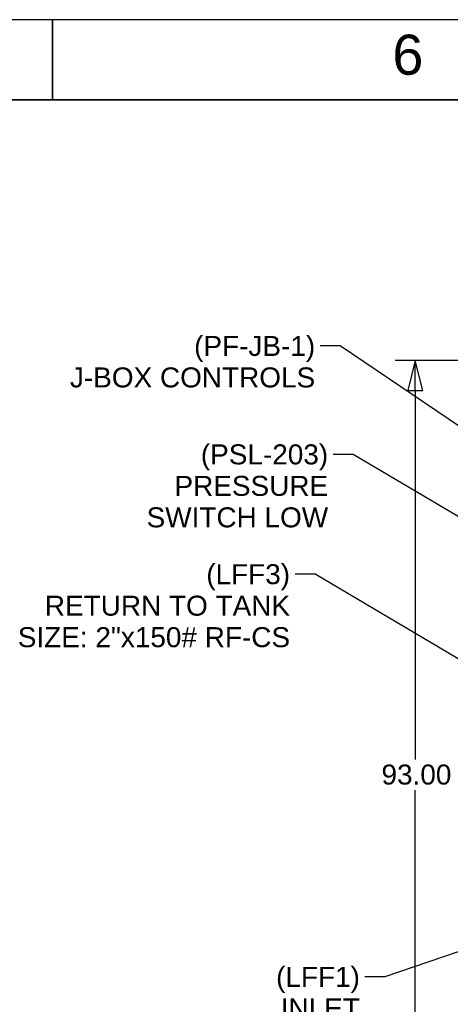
# Paper-space layout 'SHEET_1' of a CAD drawing. Header units: inches. Extents: x 4 to 540, y 12 to 340.
# Tile 64 of 116: x 133 to 176, y 242 to 340. Entities that reach past the tile are written whole.
import ezdxf

# ---------------------------------------------------------------- set-up
doc = ezdxf.new("R2010")
doc.units = ezdxf.units.IN
doc.header["$LTSCALE"] = 16
doc.header["$MEASUREMENT"] = 0
doc.layers.get('0').update_dxf_attribs({"lineweight": 25})
doc.layers.get('DEFPOINTS').update_dxf_attribs({"lineweight": 25})
for name, color, linetype, lineweight in [('BORDER', 7, 'Continuous', 25), ('BORDER_TEXT', 7, 'Continuous', 25), ('DIMEN', 7, 'Continuous', 25)]:
    doc.layers.add(name, color=color, linetype=linetype, lineweight=lineweight)
doc.styles.get("Standard").update_dxf_attribs({"font": 'arial.ttf'})
doc.styles.add('Text Style153', font='arial.ttf')
doc.dimstyles.new('DEFAULT-ANSI', dxfattribs={"dimscale": 16, "dimtxt": 0.125, "dimasz": 0.1875, "dimexe": 0.125, "dimexo": 0.0625, "dimgap": 0.031496, "dimtad": 0, "dimtih": 1, "dimtoh": 1, "dimrnd": 1e-08, "dimzin": 4, "dimdsep": 46, "dimtxsty": 'Standard', "dimblk": 'Filled-1', "dimcen": 0.09, "dimdle": 0.393701, "dimclrd": 256, "dimclre": 256, "dimclrt": 256, "dimadec": 0, "dimazin": 1, "dimtfac": 1.504, "dimtofl": 0, "dimtmove": 0, "dimatfit": 3, "dimldrblk": 'Filled-1', "dimfxl": 1, "dimtolj": 1, "dimtzin": 4, "dimlwd": 25, "dimlwe": 25, "dimarcsym": 0})
doc.dimstyles.new('DEFAULT-ANSI$7', dxfattribs={"dimscale": 16, "dimtxt": 0.125, "dimasz": 0.125, "dimexe": 0.125, "dimexo": 0.0625, "dimgap": 0.031496, "dimtad": 0, "dimtih": 1, "dimtoh": 1, "dimrnd": 1e-08, "dimzin": 4, "dimdsep": 46, "dimtxsty": 'Standard', "dimblk": 'Filled-1', "dimcen": 0.09, "dimdle": 0.393701, "dimclrd": 256, "dimclre": 256, "dimclrt": 256, "dimadec": 0, "dimazin": 1, "dimtfac": 1.504, "dimtofl": 0, "dimtmove": 0, "dimatfit": 3, "dimldrblk": 'Filled-1', "dimfxl": 1, "dimtolj": 1, "dimtzin": 4, "dimlwd": 25, "dimlwe": 25, "dimarcsym": 0})

# ---------------------------------------------------------------- blocks, each defined once
blk = doc.blocks.new('Borders ProEnergy ANSI-D')
at = {"layer": 'BORDER', "lineweight": 35}
for p, q in [((8.5, 20.75), (8.5, 21.25)), ((0.75, 20.75), (33.25, 20.75))]:
    blk.add_line(p, q, dxfattribs=at)
at = {"layer": 'DEFPOINTS'}
blk.add_line((33.75, 21.25), (0.25, 21.25), dxfattribs=at)
at = {"layer": 'BORDER_TEXT', "style": 'Text Style153'}
blk.add_text('6', height=0.25, dxfattribs=at).set_placement((10.625, 20.90625))
blk = doc.blocks.new('Filled-1')
at = {"color": 0}
for p, q in [((0, 0), (-1, 0.25)), ((-1, 0.25), (-1, -0.25)), ((-1, 0), (0, 0)), ((-1, -0.25), (0, 0))]:
    blk.add_line(p, q, dxfattribs=at)
at = {"color": 0, "flags": 128}
blk.add_lwpolyline([(-1, -0.25), (0, 0), (-1, 0.25), (-1, -0.25)], dxfattribs=at)
at = {"color": 0}
blk.add_solid([(-1, -0.25), (0, 0), (-1, 0.25), (-1, -0.25)], dxfattribs=at)
blk = doc.blocks.new('*D24')
at = {"layer": 'DEFPOINTS', "color": 0, "linetype": 'Continuous'}
for p in [(201.262, 305.941), (172.285, 212.941), (201.262, 212.941)]:
    blk.add_point(p, dxfattribs=at)
at = {"layer": 'DIMEN', "linetype": 'Continuous', "lineweight": 25}
for p, q in [((200.262, 305.941), (170.285, 305.941)), ((172.285, 302.941), (172.285, 266.041)), ((172.285, 215.941), (172.285, 262.99)), ((200.262, 212.941), (170.285, 212.941))]:
    blk.add_line(p, q, dxfattribs=at)
at = {"layer": 'DIMEN', "linetype": 'Continuous', "lineweight": 25, "xscale": 3, "yscale": 3, "zscale": 3}
for p, rotation in [((172.285, 305.941), 90), ((172.285, 212.941), 270)]:
    blk.add_blockref('Filled-1', p, dxfattribs=dict(at, rotation=rotation))
at = {"layer": 'DIMEN', "linetype": 'Continuous', "lineweight": 25, "insert": (168.914, 265.537), "char_height": 2, "attachment_point": 1}
blk.add_mtext('\\A1;93.00', dxfattribs=at)

psp = doc.layouts.new('SHEET_1')

# ---------------------------------------------------------------- block references
at = {"xscale": 16, "yscale": 16, "zscale": 16}
psp.add_blockref('Borders ProEnergy ANSI-D', (0, 0), dxfattribs=at)

# ---------------------------------------------------------------- texts
at = {"layer": 'DIMEN', "char_height": 2, "attachment_point": 3, "line_spacing_factor": 0.944221}
for s, insert, width in [('{(PF-JB-1)\\PJ-BOX CONTROLS}', (162.281, 308.385), 24.53354), ('{(PSL-203)\\PPRESSURE\\PSWITCH LOW}', (163.58, 297.544), 18.16159), ('{(LFF3)\\PRETURN TO TANK\\PSIZE: 2"x150# RF-CS}', (159.771, 285.567), 27.23476), ('{(LFF1)\\PINLET\\PSIZE: 4"x150# RF-CS}', (166.753, 245.311), 27.23476)]:
    psp.add_mtext(s, dxfattribs=dict(at, insert=insert, width=width))

# ---------------------------------------------------------------- dimensions: what is measured, and where the dimension line sits
at = {"layer": 'DIMEN', "linetype": 'Continuous', "lineweight": 25}
dim = psp.add_linear_dim(base=(172.285, 212.941), p1=(201.262, 305.941), p2=(201.262, 212.941), angle=90, dimstyle='DEFAULT-ANSI', override={"dimdec": 2, "dimtp": 0, "dimtm": 0, "dimtdec": 2, "dimatfit": 1}, dxfattribs=at)
dim.commit()
dim.dimension.update_dxf_attribs({"geometry": '*D24', "text_midpoint": (172.285, 264.515), "dimtype": 160})

# ---------------------------------------------------------------- leaders
at = {"layer": 'DIMEN', "linetype": 'Continuous', "lineweight": 25, "annotation_type": 0, "has_hookline": 1, "hookline_direction": 1}
for points, text_width in [([(200.445, 283.325), (164.785, 307.385), (162.785, 307.385)], 24.307), ([(201.98, 275.318), (166.084, 296.544), (164.084, 296.544)], 18.003), ([(202.724, 260.598), (162.275, 284.567), (160.275, 284.567)], 26.962), ([(202.786, 255.752), (169.257, 244.311), (167.257, 244.311)], 26.962), ([(221.911, 250.441), (186.42, 242.237), (162.131, 227.633), (160.131, 227.633)], 25.832)]:
    psp.add_leader(points, dimstyle='DEFAULT-ANSI$7', override={"dimtad": 0}, dxfattribs=dict(at, text_width=text_width))

doc.saveas('drawing.dxf')
